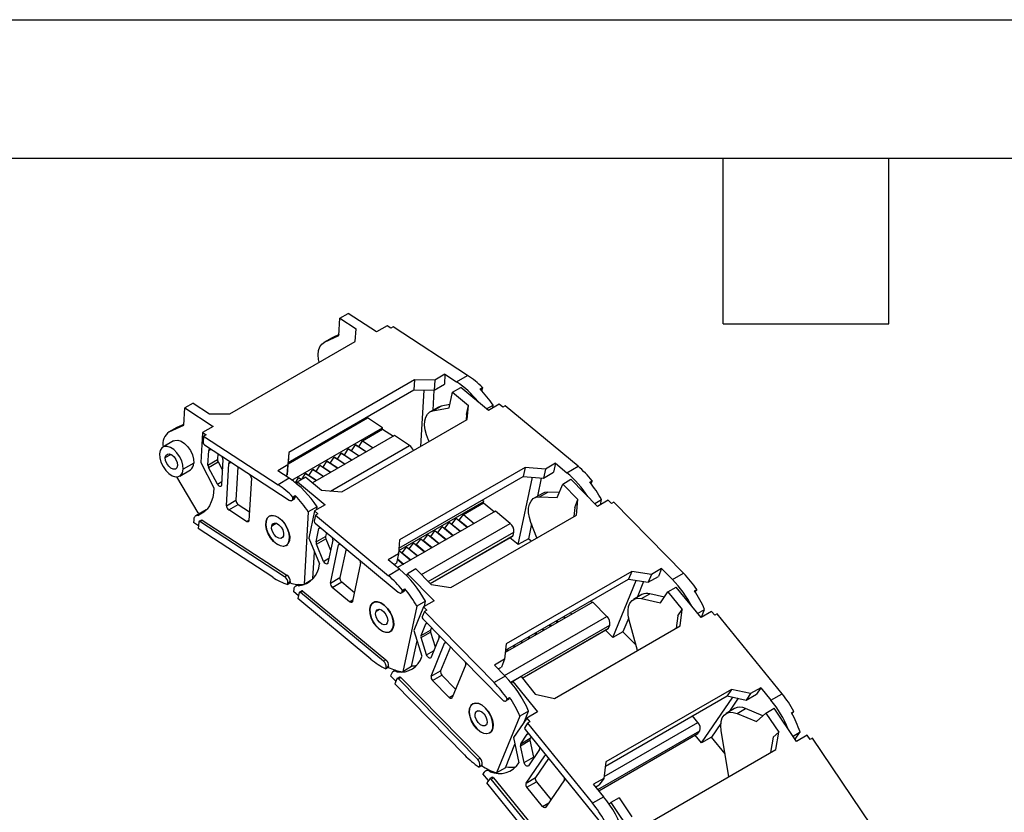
# Model space of a CAD drawing. Header units: millimetres. Extents: x 0 to 1816, y 0 to 1403.
# Tile 13 of 14: x 1375 to 1669, y 1167 to 1403. Entities that reach past the tile are written whole.
import ezdxf

# ---------------------------------------------------------------- set-up
doc = ezdxf.new("R2010")
doc.units = ezdxf.units.MM
doc.header["$LTSCALE"] = 6.5
doc.layers.add('TEXT', color=140, linetype='Continuous', lineweight=25)

msp = doc.modelspace()

# ---------------------------------------------------------------- linework, layer by layer
at = {"color": 7, "linetype": 'Continuous'}
msp.add_line((0.02, 1403.37), (1816.12, 1403.37), dxfattribs=at)
for p, q in [((1470.31, 1309.11), (1470.61, 1314.24)), ((1470.61, 1314.24), (1473.09, 1315.67)), ((1470.61, 1314.24), (1475.48, 1311.07)), ((1481.55, 1310.15), (1473.09, 1315.67)), ((1475.19, 1307.34), (1475.48, 1311.07)), ((1484.73, 1311.98), (1481.55, 1310.15)), ((1485.79, 1311.29), (1484.73, 1311.98)), ((1486.5, 1311.7), (1485.79, 1311.29)), ((1508.73, 1297.21), (1486.5, 1311.7)), ((1468.26, 1308.4), (1465.79, 1306.97)), ((1465.99, 1307.08), (1470.31, 1309.11)), ((1465.99, 1307.08), (1468.46, 1308.51)), ((1468.46, 1308.51), (1468.26, 1308.4)), ((1470.33, 1309.39), (1468.46, 1308.51)), ((1437.71, 1285.71), (1475.19, 1307.34)), ((1501.95, 1297.55), (1498.91, 1295.79)), ((1501.95, 1297.55), (1501.77, 1294.55)), ((1501.95, 1297.55), (1505.4, 1295.29)), ((1505.4, 1295.29), (1508.73, 1297.21)), ((1492.83, 1295.84), (1455.35, 1274.21)), ((1492.83, 1295.84), (1492.66, 1292.84)), ((1498.91, 1295.79), (1492.83, 1295.84)), ((1498.91, 1295.79), (1498.73, 1292.8)), ((1498.73, 1292.8), (1501.77, 1294.55)), ((1504.22, 1292.17), (1506.69, 1293.6)), ((1514.98, 1286.73), (1506.69, 1293.6)), ((1512.42, 1293.14), (1513.13, 1293.55)), ((1513.1, 1293.13), (1512.67, 1292.88)), ((1513.13, 1293.55), (1513.1, 1293.13)), ((1455.18, 1271.21), (1492.66, 1292.84)), ((1492.66, 1292.84), (1498.73, 1292.8)), ((1494.76, 1276.02), (1495.73, 1292.82)), ((1498.67, 1292.8), (1498.32, 1286.78)), ((1503.24, 1287.55), (1504.22, 1292.17)), ((1504.22, 1292.17), (1508.98, 1288.22)), ((1424, 1282.38), (1424.3, 1287.5)), ((1426.77, 1288.93), (1424.3, 1287.5)), ((1424.3, 1287.5), (1432.76, 1281.98)), ((1426.77, 1288.93), (1431.64, 1285.76)), ((1499.98, 1287.73), (1497.51, 1286.3)), ((1498.37, 1286.62), (1500.85, 1288.05)), ((1498.37, 1286.62), (1503.24, 1287.55)), ((1500.85, 1288.05), (1499.98, 1287.73)), ((1503.45, 1288.55), (1500.85, 1288.05)), ((1508.41, 1285.52), (1508.98, 1288.22)), ((1508.63, 1284.03), (1508.98, 1288.22)), ((1514.4, 1287.21), (1516.32, 1288.31)), ((1518.16, 1288.56), (1514.98, 1286.73)), ((1516.27, 1287.47), (1516.32, 1288.31)), ((1519.2, 1287.7), (1518.16, 1288.56)), ((1519.91, 1288.11), (1519.2, 1287.7)), ((1541.67, 1270.07), (1519.91, 1288.11)), ((1431.64, 1285.76), (1437.71, 1285.71)), ((1455.15, 1270.81), (1478.85, 1284.49)), ((1483.36, 1281.54), (1478.85, 1284.49)), ((1508.41, 1285.52), (1508.27, 1283.82)), ((1421.95, 1281.67), (1419.47, 1280.24)), ((1419.67, 1280.34), (1424, 1282.38)), ((1422.15, 1281.77), (1419.67, 1280.34)), ((1421.95, 1281.67), (1422.15, 1281.77)), ((1422.15, 1281.77), (1424.01, 1282.65)), ((1432.76, 1281.98), (1429.58, 1280.14)), ((1456.3, 1265.92), (1483.36, 1281.54)), ((1471.16, 1262.4), (1508.63, 1284.03)), ((1483.34, 1281.15), (1483.36, 1281.54)), ((1429.58, 1280.14), (1429.06, 1271.16)), ((1429.58, 1280.14), (1430.64, 1279.45)), ((1429.93, 1279.05), (1429.82, 1277.08)), ((1430.64, 1279.45), (1429.93, 1279.05)), ((1429.93, 1279.05), (1452.16, 1264.55)), ((1486.89, 1279.24), (1462.46, 1265.14)), ((1477.33, 1277.68), (1483.34, 1281.15)), ((1483.34, 1281.15), (1486.56, 1279.05)), ((1491.41, 1276.3), (1486.89, 1279.24)), ((1420.97, 1277.64), (1417.79, 1275.8)), ((1430.15, 1276.45), (1455.41, 1259.98)), ((1467.82, 1262.68), (1491.41, 1276.3)), ((1474.08, 1274.66), (1475.21, 1276.45)), ((1475.21, 1276.45), (1476.2, 1275.88)), ((1478.43, 1274.35), (1475.21, 1276.45)), ((1476.2, 1275.88), (1477.33, 1277.68)), ((1476.2, 1275.88), (1478.49, 1274.39)), ((1477.33, 1277.68), (1480.55, 1275.58)), ((1497.27, 1277.47), (1497.05, 1277.91)), ((1418.49, 1272.65), (1420.18, 1273.62)), ((1431.21, 1270.42), (1431.47, 1274.82)), ((1431.47, 1274.82), (1432.09, 1275.18)), ((1434.15, 1273.84), (1434.04, 1272.05)), ((1455.35, 1274.21), (1455.07, 1270.48)), ((1455.35, 1274.21), (1455.18, 1271.21)), ((1467.72, 1270.98), (1468.84, 1272.78)), ((1468.84, 1272.78), (1469.84, 1272.21)), ((1472.06, 1270.68), (1468.84, 1272.78)), ((1469.84, 1272.21), (1470.97, 1274)), ((1470.97, 1274), (1471.96, 1273.43)), ((1474.18, 1271.91), (1470.97, 1274)), ((1471.96, 1273.43), (1473.09, 1275.23)), ((1471.96, 1273.43), (1474.25, 1271.94)), ((1473.09, 1275.23), (1474.08, 1274.66)), ((1476.31, 1273.13), (1473.09, 1275.23)), ((1474.08, 1274.66), (1476.37, 1273.17)), ((1427, 1271.01), (1423.82, 1269.17)), ((1429.06, 1271.16), (1433.01, 1263.68)), ((1431.21, 1270.42), (1434.04, 1272.05)), ((1431.39, 1269.73), (1434.22, 1271.36)), ((1434.03, 1264.73), (1431.39, 1269.73)), ((1434.22, 1271.36), (1435.52, 1268.89)), ((1435.7, 1272.06), (1435.27, 1264.5)), ((1436.74, 1258.3), (1437.47, 1270.91)), ((1437.47, 1270.91), (1438.09, 1271.27)), ((1440.14, 1269.93), (1439.57, 1259.93)), ((1455.07, 1270.48), (1452.03, 1268.73)), ((1454.89, 1267.49), (1455.18, 1271.21)), ((1455.07, 1270.48), (1454.89, 1267.49)), ((1463.47, 1268.53), (1464.6, 1270.33)), ((1464.6, 1270.33), (1465.59, 1269.76)), ((1467.82, 1268.23), (1464.6, 1270.33)), ((1465.59, 1269.76), (1466.72, 1271.55)), ((1465.59, 1269.76), (1467.88, 1268.27)), ((1466.72, 1271.55), (1467.72, 1270.98)), ((1469.94, 1269.46), (1466.72, 1271.55)), ((1467.72, 1270.98), (1470, 1269.49)), ((1469.84, 1272.21), (1472.13, 1270.72)), ((1525.91, 1269.71), (1488.43, 1248.08)), ((1525.91, 1269.71), (1525.33, 1267.01)), ((1531.92, 1269.2), (1525.91, 1269.71)), ((1534.96, 1270.96), (1531.92, 1269.2)), ((1534.96, 1270.96), (1534.39, 1268.26)), ((1534.96, 1270.96), (1538.35, 1268.15)), ((1538.35, 1268.15), (1541.67, 1270.07)), ((1428.34, 1256.22), (1421.93, 1266.91)), ((1422.79, 1267.14), (1425.97, 1268.98)), ((1455.48, 1266.47), (1452.03, 1268.73)), ((1454.38, 1267.19), (1454.89, 1267.49)), ((1457.3, 1265.16), (1458.24, 1266.66)), ((1460.38, 1266.86), (1457.9, 1265.43)), ((1458.24, 1266.66), (1459.13, 1266.14)), ((1459.07, 1266.11), (1458.24, 1266.66)), ((1459.34, 1266.27), (1460.36, 1267.88)), ((1460.36, 1267.88), (1461.35, 1267.31)), ((1463.58, 1265.78), (1460.36, 1267.88)), ((1460.38, 1266.86), (1465.14, 1262.91)), ((1461.35, 1267.31), (1462.48, 1269.11)), ((1461.35, 1267.31), (1463.64, 1265.82)), ((1462.48, 1269.11), (1463.47, 1268.53)), ((1465.7, 1267.01), (1462.48, 1269.11)), ((1463.47, 1268.53), (1465.76, 1267.04)), ((1488.22, 1245.59), (1525.33, 1267.01)), ((1523.82, 1246.67), (1528.08, 1266.78)), ((1525.33, 1267.01), (1531.35, 1266.5)), ((1531.92, 1269.2), (1531.35, 1266.5)), ((1531.35, 1266.5), (1534.39, 1268.26)), ((1434.03, 1264.73), (1435.32, 1265.48)), ((1444.17, 1266.54), (1443.44, 1253.93)), ((1455.48, 1266.47), (1452.16, 1264.55)), ((1457.76, 1264.78), (1457.9, 1265.43)), ((1457.9, 1265.43), (1466.19, 1258.56)), ((1530.7, 1266.56), (1529.55, 1261.14)), ((1535.46, 1260.74), (1537.1, 1264.75)), ((1537.1, 1264.75), (1539.57, 1266.18)), ((1537.1, 1264.75), (1541.66, 1260.11)), ((1547.5, 1258.1), (1539.57, 1266.18)), ((1545.17, 1265.37), (1545.88, 1265.77)), ((1545.8, 1265.39), (1545.35, 1265.14)), ((1545.5, 1264.95), (1545.51, 1264.95)), ((1545.88, 1265.77), (1545.8, 1265.39)), ((1456.54, 1260.47), (1456.56, 1260.89)), ((1456.54, 1260.47), (1457.24, 1260.88)), ((1456.56, 1260.89), (1457.27, 1261.3)), ((1457.27, 1261.3), (1457.24, 1260.88)), ((1465.14, 1262.91), (1471.16, 1262.4)), ((1531.03, 1261.99), (1528.56, 1260.57)), ((1530.17, 1260.94), (1532.64, 1262.37)), ((1530.17, 1260.94), (1535.46, 1260.74)), ((1536.07, 1262.24), (1532.64, 1262.37)), ((1436.74, 1258.3), (1439.57, 1259.93)), ((1437.4, 1257.05), (1440.23, 1258.68)), ((1440.23, 1258.68), (1443.59, 1256.49)), ((1456.23, 1259.86), (1456.94, 1260.27)), ((1463.78, 1257.98), (1461.16, 1256.47)), ((1466.19, 1258.56), (1463.01, 1256.72)), ((1463.73, 1257.14), (1463.78, 1257.98)), ((1488.16, 1244.88), (1513.54, 1259.53)), ((1507.46, 1255.71), (1513.47, 1259.18)), ((1513.54, 1259.53), (1513.06, 1259.93)), ((1513.47, 1259.18), (1513.54, 1259.53)), ((1513.47, 1259.18), (1516.7, 1256.5)), ((1540.7, 1257.76), (1541.66, 1260.11)), ((1541.18, 1255.51), (1541.66, 1260.11)), ((1546.67, 1258.95), (1548.69, 1260.11)), ((1550.68, 1259.94), (1547.5, 1258.1)), ((1548.37, 1258.6), (1548.69, 1260.11)), ((1551.67, 1258.93), (1550.68, 1259.94)), ((1552.38, 1259.34), (1551.67, 1258.93)), ((1573.19, 1238.15), (1552.38, 1259.34)), ((1430.73, 1257.08), (1427.55, 1255.24)), ((1428.15, 1255.37), (1430.31, 1256.62)), ((1428.77, 1255.95), (1428.34, 1256.22)), ((1430.73, 1257.08), (1430.81, 1257.12)), ((1442.69, 1253.6), (1437.4, 1257.05)), ((1449.62, 1255.2), (1449.51, 1255.13)), ((1461.16, 1256.47), (1459.91, 1234.81)), ((1463.01, 1256.72), (1461.29, 1248.62)), ((1463.34, 1255.46), (1462.96, 1253.68)), ((1463.01, 1256.72), (1464.05, 1255.86)), ((1464.05, 1255.86), (1463.34, 1255.46)), ((1463.34, 1255.46), (1485.1, 1237.41)), ((1517, 1256.67), (1487.83, 1239.83)), ((1503.71, 1233.88), (1541.18, 1255.51)), ((1506.17, 1254.03), (1507.46, 1255.71)), ((1507.46, 1255.71), (1510.69, 1253.03)), ((1521.42, 1253), (1517, 1256.67)), ((1540.7, 1257.76), (1540.42, 1255.07)), ((1426.97, 1254.03), (1426.93, 1253.24)), ((1428.38, 1252.29), (1426.93, 1253.24)), ((1428.45, 1253.42), (1428.33, 1251.45)), ((1429.26, 1254.03), (1428.55, 1253.62)), ((1428.82, 1253.58), (1429.53, 1253.99)), ((1454.09, 1237.11), (1428.82, 1253.58)), ((1429.53, 1253.99), (1454.79, 1237.52)), ((1442.69, 1253.6), (1443.45, 1254.03)), ((1450.25, 1252.26), (1451.62, 1253.06)), ((1463.23, 1253.04), (1487.97, 1232.53)), ((1494.95, 1237.72), (1521.42, 1253)), ((1499.81, 1250.35), (1501.1, 1252.03)), ((1501.1, 1252.03), (1501.93, 1251.58)), ((1504.33, 1249.35), (1501.1, 1252.03)), ((1501.93, 1251.58), (1503.22, 1253.26)), ((1503.22, 1253.26), (1504.05, 1252.8)), ((1506.45, 1250.58), (1503.22, 1253.26)), ((1504.05, 1252.8), (1505.34, 1254.48)), ((1504.05, 1252.8), (1506.62, 1250.68)), ((1505.34, 1254.48), (1506.17, 1254.03)), ((1508.57, 1251.8), (1505.34, 1254.48)), ((1506.17, 1254.03), (1508.74, 1251.9)), ((1527.79, 1252.85), (1526.86, 1248.43)), ((1529.38, 1248.7), (1527.63, 1253.26)), ((1450.56, 1236.96), (1428.33, 1251.45)), ((1463.49, 1247.48), (1464.33, 1251.45)), ((1463.49, 1247.48), (1466.32, 1249.11)), ((1464.33, 1251.45), (1464.81, 1251.73)), ((1466.56, 1250.28), (1466.32, 1249.11)), ((1495.57, 1247.91), (1496.85, 1249.58)), ((1496.85, 1249.58), (1497.69, 1249.13)), ((1500.09, 1246.9), (1496.85, 1249.58)), ((1496.95, 1235.68), (1522.5, 1250.44)), ((1497.53, 1235.09), (1522.28, 1249.37)), ((1497.59, 1235.03), (1522.18, 1249.22)), ((1497.69, 1249.13), (1498.97, 1250.81)), ((1497.69, 1249.13), (1500.25, 1247)), ((1498.97, 1250.81), (1499.81, 1250.35)), ((1502.21, 1248.13), (1498.97, 1250.81)), ((1499.81, 1250.35), (1502.38, 1248.23)), ((1501.93, 1251.58), (1504.5, 1249.45)), ((1522.28, 1249.37), (1522.5, 1250.44)), ((1451.85, 1246.81), (1451.81, 1246.79)), ((1454.51, 1246.47), (1455.01, 1246.76)), ((1455.56, 1247.99), (1455.46, 1247.94)), ((1461.29, 1248.62), (1464.53, 1240.93)), ((1463.58, 1246.81), (1466.41, 1248.44)), ((1465.74, 1241.68), (1463.58, 1246.81)), ((1466.41, 1248.44), (1467.84, 1245.04)), ((1468.47, 1248.01), (1467.03, 1241.2)), ((1467.79, 1235.21), (1470.2, 1246.58)), ((1470.2, 1246.58), (1470.68, 1246.86)), ((1488.43, 1248.08), (1488.08, 1243.89)), ((1491.32, 1245.46), (1492.61, 1247.13)), ((1492.61, 1247.13), (1493.44, 1246.68)), ((1495.84, 1244.45), (1492.61, 1247.13)), ((1493.44, 1246.68), (1494.73, 1248.36)), ((1493.44, 1246.68), (1496.01, 1244.55)), ((1494.73, 1248.36), (1495.57, 1247.91)), ((1497.96, 1245.68), (1494.73, 1248.36)), ((1495.57, 1247.91), (1498.13, 1245.78)), ((1523.82, 1246.67), (1521.33, 1248.73)), ((1526.86, 1248.43), (1523.82, 1246.67)), ((1527.7, 1247.73), (1526.86, 1248.43)), ((1462.53, 1236.46), (1463, 1244.56)), ((1472.43, 1245.41), (1470.62, 1236.84)), ((1488.08, 1243.89), (1485.04, 1242.14)), ((1488.08, 1243.89), (1487.51, 1241.19)), ((1488.12, 1244.36), (1488.37, 1244.69)), ((1488.37, 1244.69), (1489.2, 1244.23)), ((1491.6, 1242.01), (1488.37, 1244.69)), ((1489.2, 1244.23), (1490.49, 1245.91)), ((1489.2, 1244.23), (1491.77, 1242.1)), ((1490.49, 1245.91), (1491.32, 1245.46)), ((1493.72, 1243.23), (1490.49, 1245.91)), ((1491.32, 1245.46), (1493.89, 1243.33)), ((1465.74, 1241.68), (1467.32, 1242.59)), ((1476.76, 1241.14), (1474.35, 1229.77)), ((1488.42, 1239.33), (1485.04, 1242.14)), ((1486.72, 1240.74), (1487.51, 1241.19)), ((1489.48, 1240.78), (1487.73, 1242.23)), ((1487.77, 1242.44), (1489.65, 1240.88)), ((1454.09, 1237.11), (1454.79, 1237.52)), ((1488.42, 1239.33), (1485.1, 1237.41)), ((1490.53, 1237.39), (1490.78, 1238.01)), ((1493.26, 1239.44), (1490.78, 1238.01)), ((1490.78, 1238.01), (1498.71, 1229.94)), ((1493.26, 1239.44), (1497.82, 1234.8)), ((1557.7, 1238.7), (1520.22, 1217.06)), ((1557.7, 1238.7), (1556.74, 1236.35)), ((1563.59, 1237.77), (1557.7, 1238.7)), ((1563.59, 1237.77), (1562.63, 1235.43)), ((1566.63, 1239.53), (1563.59, 1237.77)), ((1566.63, 1239.53), (1565.67, 1237.18)), ((1566.63, 1239.53), (1569.87, 1236.23)), ((1569.87, 1236.23), (1573.19, 1238.15)), ((1455.05, 1234.82), (1455.08, 1235.24)), ((1455.76, 1235.23), (1455.05, 1234.82)), ((1455.08, 1235.24), (1455.78, 1235.65)), ((1455.78, 1235.65), (1455.76, 1235.23)), ((1458.21, 1234.78), (1457.4, 1234.31)), ((1458.28, 1234.39), (1458.9, 1234.75)), ((1462.26, 1236.17), (1459.91, 1234.81)), ((1467.79, 1235.21), (1470.62, 1236.84)), ((1468.33, 1233.93), (1471.16, 1235.56)), ((1471.16, 1235.56), (1474.92, 1232.44)), ((1497.82, 1234.8), (1503.71, 1233.88)), ((1520.02, 1215.15), (1556.74, 1236.35)), ((1552.05, 1218.93), (1559.02, 1235.99)), ((1556.74, 1236.35), (1562.63, 1235.43)), ((1561.21, 1235.65), (1559.28, 1230.93)), ((1562.63, 1235.43), (1565.67, 1237.18)), ((1456.85, 1233.41), (1456.7, 1232.7)), ((1458.25, 1231.42), (1456.7, 1232.7)), ((1458.44, 1232.35), (1458.07, 1230.58)), ((1459.25, 1232.91), (1458.54, 1232.5)), ((1458.86, 1232.42), (1459.57, 1232.83)), ((1483.6, 1211.92), (1458.86, 1232.42)), ((1459.57, 1232.83), (1484.3, 1212.33)), ((1473.51, 1229.63), (1468.33, 1233.93)), ((1488.94, 1232.3), (1489.65, 1232.71)), ((1489.23, 1232.74), (1489.93, 1233.15)), ((1489.23, 1232.74), (1489.31, 1233.12)), ((1489.31, 1233.12), (1490.02, 1233.53)), ((1490.02, 1233.53), (1489.93, 1233.15)), ((1560.73, 1231.77), (1558.25, 1230.34)), ((1560.65, 1230.6), (1563.13, 1232.03)), ((1567.44, 1231.01), (1563.13, 1232.03)), ((1566.25, 1229.27), (1568.52, 1232.58)), ((1568.52, 1232.58), (1570.99, 1234.01)), ((1568.52, 1232.58), (1572.76, 1227.36)), ((1578.38, 1224.92), (1570.99, 1234.01)), ((1576.4, 1232.91), (1577.11, 1233.32)), ((1576.97, 1232.99), (1576.52, 1232.73)), ((1576.59, 1232.62), (1576.73, 1232.7)), ((1577.11, 1233.32), (1576.97, 1232.99)), ((1479.83, 1212.53), (1458.07, 1230.58)), ((1473.51, 1229.63), (1474.44, 1230.16)), ((1496.15, 1229.78), (1493.53, 1228.27)), ((1498.71, 1229.94), (1495.53, 1228.1)), ((1495.83, 1228.27), (1496.15, 1229.78)), ((1546.1, 1229.54), (1519.95, 1214.45)), ((1545.4, 1229.81), (1545.82, 1229.38)), ((1550.32, 1225.23), (1546.1, 1229.54)), ((1560.65, 1230.6), (1566.25, 1229.27)), ((1481.38, 1226.78), (1482.42, 1227.38)), ((1493.53, 1228.27), (1489.39, 1208.75)), ((1495.53, 1228.1), (1492.65, 1221.07)), ((1495.81, 1226.68), (1495.18, 1225.14)), ((1495.53, 1228.1), (1496.52, 1227.09)), ((1496.52, 1227.09), (1495.81, 1226.68)), ((1495.81, 1226.68), (1516.62, 1205.5)), ((1539.39, 1226.34), (1539.81, 1225.91)), ((1571.44, 1225.42), (1572.76, 1227.36)), ((1572.11, 1222.42), (1572.76, 1227.36)), ((1577.38, 1226.15), (1579.46, 1227.35)), ((1581.56, 1226.76), (1578.38, 1224.92)), ((1578.5, 1224.99), (1579.46, 1227.35)), ((1582.48, 1225.63), (1581.56, 1226.76)), ((1583.19, 1226.03), (1582.48, 1225.63)), ((1602.58, 1202.18), (1583.19, 1226.03)), ((1494.84, 1219.55), (1496.25, 1223)), ((1495.39, 1224.5), (1519.03, 1200.42)), ((1496.25, 1223), (1496.64, 1223.22)), ((1519.77, 1207.59), (1550.32, 1225.23)), ((1521.59, 1205.6), (1551.14, 1222.65)), ((1533.45, 1222.24), (1533.03, 1222.66)), ((1533.27, 1222.8), (1533.69, 1222.37)), ((1535.57, 1223.46), (1535.15, 1223.89)), ((1535.39, 1224.03), (1535.81, 1223.6)), ((1537.69, 1224.69), (1537.27, 1225.11)), ((1537.51, 1225.25), (1537.93, 1224.82)), ((1550.76, 1221.73), (1551.14, 1222.65)), ((1556.79, 1224.85), (1555.09, 1220.69)), ((1559.47, 1215.12), (1556.97, 1224.13)), ((1571.44, 1225.42), (1570.95, 1221.75)), ((1482.37, 1221.46), (1482.34, 1221.44)), ((1485.56, 1220.73), (1486.07, 1221.03)), ((1486.49, 1221.77), (1486.36, 1221.7)), ((1492.65, 1221.07), (1495.1, 1213.34)), ((1494.84, 1219.55), (1497.67, 1221.18)), ((1494.85, 1218.92), (1497.68, 1220.55)), ((1497.95, 1221.88), (1497.67, 1221.18)), ((1497.68, 1220.55), (1499.07, 1216.17)), ((1525.01, 1206.86), (1550.76, 1221.73)), ((1525.04, 1206.83), (1550.68, 1221.63)), ((1529.21, 1219.79), (1528.79, 1220.21)), ((1529.03, 1220.35), (1529.44, 1219.93)), ((1531.33, 1221.01), (1530.91, 1221.44)), ((1531.15, 1221.58), (1531.57, 1221.15)), ((1534.63, 1200.78), (1572.11, 1222.42)), ((1552.05, 1218.93), (1549.86, 1221.16)), ((1555.09, 1220.69), (1552.05, 1218.93)), ((1559.04, 1216.67), (1555.09, 1220.69)), ((1492.01, 1210.26), (1493.64, 1217.95)), ((1496.49, 1213.76), (1494.85, 1218.92)), ((1500.21, 1218.96), (1497.79, 1213.05)), ((1497.83, 1207.4), (1501.86, 1217.28)), ((1501.86, 1217.28), (1502.25, 1217.5)), ((1520.22, 1217.06), (1519.75, 1212.47)), ((1524.96, 1217.34), (1524.54, 1217.76)), ((1524.78, 1217.9), (1525.2, 1217.48)), ((1527.08, 1218.56), (1526.67, 1218.99)), ((1526.9, 1219.13), (1527.32, 1218.7)), ((1496.49, 1213.76), (1498.58, 1214.96)), ((1503.57, 1216.16), (1500.66, 1209.04)), ((1520.72, 1214.89), (1520.3, 1215.32)), ((1520.54, 1215.45), (1520.96, 1215.03)), ((1522.84, 1216.11), (1522.42, 1216.54)), ((1522.66, 1216.68), (1523.08, 1216.25)), ((1483.6, 1211.92), (1484.3, 1212.33)), ((1508.14, 1210.89), (1504.1, 1201.01)), ((1519.75, 1212.47), (1516.71, 1210.71)), ((1519.75, 1212.47), (1518.79, 1210.12)), ((1485.03, 1210.02), (1484.33, 1209.61)), ((1484.33, 1209.61), (1484.41, 1209.99)), ((1484.41, 1209.99), (1485.11, 1210.4)), ((1485.11, 1210.4), (1485.03, 1210.02)), ((1485.96, 1208.13), (1485.71, 1207.51)), ((1487.21, 1209.18), (1486.44, 1208.73)), ((1487.6, 1208.71), (1488.04, 1208.96)), ((1492.01, 1210.26), (1489.39, 1208.75)), ((1497.83, 1207.4), (1500.66, 1209.04)), ((1519.94, 1207.41), (1516.71, 1210.71)), ((1517.83, 1209.57), (1518.79, 1210.12)), ((1487.31, 1205.88), (1485.71, 1207.51)), ((1487.61, 1206.63), (1486.98, 1205.08)), ((1507.79, 1183.89), (1486.98, 1205.08)), ((1488.4, 1207.13), (1487.69, 1206.72)), ((1488.07, 1206.6), (1488.78, 1207.01)), ((1511.72, 1182.52), (1488.07, 1206.6)), ((1488.78, 1207.01), (1512.43, 1182.93)), ((1498.24, 1206.11), (1501.06, 1207.75)), ((1503.19, 1201.07), (1498.24, 1206.11)), ((1501.06, 1207.75), (1505.15, 1203.58)), ((1519.94, 1207.41), (1516.62, 1205.5)), ((1521.83, 1205.31), (1522.2, 1205.85)), ((1524.68, 1207.28), (1522.2, 1205.85)), ((1522.2, 1205.85), (1529.59, 1196.76)), ((1524.68, 1207.28), (1528.92, 1202.05)), ((1528.92, 1202.05), (1534.63, 1200.78)), ((1587.49, 1203.48), (1550.02, 1181.85)), ((1587.49, 1203.48), (1586.17, 1201.55)), ((1593.2, 1202.21), (1587.49, 1203.48)), ((1593.2, 1202.21), (1591.87, 1200.28)), ((1591.87, 1200.28), (1594.91, 1202.03)), ((1596.24, 1203.97), (1593.2, 1202.21)), ((1596.24, 1203.97), (1594.91, 1202.03)), ((1596.24, 1203.97), (1599.25, 1200.26)), ((1599.25, 1200.26), (1602.58, 1202.18)), ((1503.19, 1201.07), (1504.41, 1201.78)), ((1520.16, 1200.04), (1520.87, 1200.45)), ((1520.4, 1200.33), (1521.11, 1200.74)), ((1520.4, 1200.33), (1520.54, 1200.66)), ((1520.54, 1200.66), (1521.25, 1201.07)), ((1521.25, 1201.07), (1521.11, 1200.74)), ((1549.85, 1180.58), (1586.17, 1201.55)), ((1578.49, 1187.48), (1587.84, 1201.17)), ((1586.17, 1201.55), (1591.87, 1200.28)), ((1589.44, 1200.82), (1586.64, 1196.72)), ((1511.18, 1196.77), (1511.87, 1197.16)), ((1526.92, 1197.02), (1524.3, 1195.51)), ((1525.55, 1193.68), (1526.92, 1197.02)), ((1529.59, 1196.76), (1526.41, 1194.92)), ((1588.39, 1197.73), (1585.91, 1196.3)), ((1589.14, 1196.29), (1591.62, 1197.72)), ((1589.14, 1196.29), (1594.93, 1193.87)), ((1596.81, 1195.55), (1591.62, 1197.72)), ((1594.93, 1193.87), (1597.77, 1196.41)), ((1597.77, 1196.41), (1600.24, 1197.84)), ((1597.77, 1196.41), (1601.61, 1190.71)), ((1606.92, 1187.93), (1600.24, 1197.84)), ((1605.41, 1196.5), (1606.12, 1196.91)), ((1605.93, 1196.64), (1605.48, 1196.38)), ((1605.5, 1196.33), (1605.76, 1196.48)), ((1606.12, 1196.91), (1605.93, 1196.64)), ((1524.3, 1195.51), (1517.38, 1178.55)), ((1526.41, 1194.92), (1522.44, 1189.11)), ((1526.62, 1193.38), (1525.75, 1192.1)), ((1526.41, 1194.92), (1527.33, 1193.79)), ((1527.33, 1193.79), (1526.62, 1193.38)), ((1526.62, 1193.38), (1546.01, 1169.52)), ((1549.43, 1177.43), (1577.47, 1193.61)), ((1577.47, 1193.61), (1575.86, 1195.59)), ((1584.29, 1193.27), (1581.53, 1189.24)), ((1511.55, 1191.7), (1511.51, 1191.68)), ((1515.25, 1190.51), (1515.77, 1190.8)), ((1516.01, 1191.15), (1515.83, 1191.05)), ((1525.88, 1191.47), (1547.92, 1164.36)), ((1526.51, 1190.1), (1526.78, 1190.26)), ((1547.62, 1173.54), (1578, 1191.08)), ((1547.88, 1173.23), (1577.48, 1190.32)), ((1547.89, 1173.21), (1577.42, 1190.26)), ((1577.48, 1190.32), (1578, 1191.08)), ((1586.73, 1177.42), (1584.39, 1191.17)), ((1599.95, 1189.23), (1601.61, 1190.71)), ((1600.71, 1185.49), (1601.61, 1190.71)), ((1605.84, 1189.54), (1607.94, 1190.76)), ((1606.47, 1188.6), (1607.94, 1190.76)), ((1522.44, 1189.11), (1524.04, 1181.52)), ((1524.5, 1186.67), (1527.33, 1188.3)), ((1524.57, 1187.25), (1526.51, 1190.1)), ((1524.57, 1187.25), (1527.39, 1188.89)), ((1527.33, 1188.3), (1528.4, 1183.24)), ((1527.66, 1189.28), (1527.39, 1188.89)), ((1578.49, 1187.48), (1576.61, 1189.79)), ((1581.53, 1189.24), (1578.49, 1187.48)), ((1585.56, 1184.27), (1581.53, 1189.24)), ((1599.95, 1189.23), (1599.15, 1184.59)), ((1610.1, 1189.77), (1606.92, 1187.93)), ((1610.94, 1188.53), (1610.1, 1189.77)), ((1611.64, 1188.94), (1610.94, 1188.53)), ((1629.17, 1162.95), (1611.64, 1188.94)), ((1519.99, 1180.07), (1522.86, 1187.09)), ((1525.57, 1181.6), (1524.5, 1186.67)), ((1530.2, 1185.56), (1526.87, 1180.67)), ((1563.23, 1163.86), (1600.71, 1185.49)), ((1511.72, 1182.52), (1512.43, 1182.93)), ((1525.57, 1181.6), (1528.4, 1183.24)), ((1526.17, 1175.51), (1531.74, 1183.66)), ((1528.4, 1183.24), (1528.46, 1183.01)), ((1532.89, 1182.84), (1529, 1177.14)), ((1531.74, 1183.66), (1532.01, 1183.82)), ((1550.02, 1181.85), (1549.36, 1176.91)), ((1512.9, 1180.66), (1512.2, 1180.25)), ((1512.2, 1180.25), (1512.33, 1180.58)), ((1512.33, 1180.58), (1513.04, 1180.99)), ((1513.04, 1180.99), (1512.9, 1180.66)), ((1513.64, 1178.73), (1513.3, 1178.22)), ((1514.83, 1179.56), (1514, 1179.09)), ((1515.47, 1178.91), (1515.81, 1179.11)), ((1519.99, 1180.07), (1517.38, 1178.55)), ((1514.91, 1176.23), (1513.3, 1178.22)), ((1515.31, 1176.81), (1514.43, 1175.54)), ((1516.07, 1177.28), (1515.36, 1176.87)), ((1515.79, 1176.69), (1516.49, 1177.1)), ((1537.82, 1149.58), (1515.79, 1176.69)), ((1516.49, 1177.1), (1538.53, 1149.98)), ((1526.17, 1175.51), (1529, 1177.14)), ((1526.44, 1174.24), (1529.27, 1175.87)), ((1529.27, 1175.87), (1533.57, 1170.58)), ((1537.59, 1176.47), (1532.02, 1168.31)), ((1549.36, 1176.91), (1546.32, 1175.15)), ((1549.36, 1176.91), (1548.03, 1174.97)), ((1533.82, 1151.68), (1514.43, 1175.54)), ((1531.05, 1168.56), (1526.44, 1174.24)), ((1549.33, 1171.44), (1546.32, 1175.15)), ((1546.96, 1174.35), (1548.03, 1174.97)), ((1549.33, 1171.44), (1546.01, 1169.52)), ((1550.98, 1169.24), (1551.45, 1169.67)), ((1553.93, 1171.1), (1551.45, 1169.67)), ((1551.45, 1169.67), (1558.13, 1159.77)), ((1553.93, 1171.1), (1557.77, 1165.4)), ((1531.05, 1168.56), (1532.92, 1169.64))]:
    msp.add_line(p, q)
at = {"flags": 128}
for points in [[(1464.41, 1301.12), (1464.24, 1301.97), (1464.13, 1303.37), (1464.26, 1304.63), (1464.63, 1305.7), (1465.21, 1306.53), (1465.99, 1307.08)], [(1478.85, 1284.49), (1478.57, 1284.63), (1478.49, 1284.67)], [(1497.05, 1277.91), (1496.43, 1279.41), (1496.03, 1280.9), (1495.85, 1282.33), (1495.92, 1283.64), (1496.22, 1284.76), (1496.75, 1285.66), (1497.47, 1286.29), (1498.37, 1286.62)], [(1423.82, 1269.17), (1423.74, 1270.38), (1423.38, 1271.67), (1422.77, 1272.95), (1421.96, 1274.1), (1421.02, 1275.05), (1420.02, 1275.7), (1419.03, 1276.01), (1418.15, 1275.96), (1417.45, 1275.54), (1416.97, 1274.79), (1416.76, 1273.77)], [(1420.97, 1277.64), (1421.34, 1277.8), (1422.22, 1277.85), (1423.2, 1277.54), (1424.2, 1276.88), (1425.15, 1275.94), (1425.96, 1274.78), (1426.57, 1273.51), (1426.92, 1272.21), (1427, 1271.01)], [(1416.76, 1273.77), (1416.84, 1272.57), (1417.2, 1271.28), (1417.81, 1270), (1418.62, 1268.84), (1419.56, 1267.9), (1420.57, 1267.24), (1421.55, 1266.93), (1422.43, 1266.99), (1423.14, 1267.41), (1423.61, 1268.15), (1423.82, 1269.17)], [(1418.49, 1272.65), (1418.67, 1273.33), (1419.1, 1273.72), (1419.71, 1273.78), (1420.41, 1273.48), (1421.09, 1272.88), (1421.65, 1272.06), (1422, 1271.16), (1422.09, 1270.3)], [(1422.09, 1270.3), (1421.91, 1269.62), (1421.48, 1269.22), (1420.87, 1269.17), (1420.18, 1269.46), (1419.5, 1270.06), (1418.94, 1270.88), (1418.58, 1271.79), (1418.49, 1272.65)], [(1435.27, 1264.5), (1435.22, 1264.29), (1435.12, 1264.14), (1434.97, 1264.06), (1434.79, 1264.06), (1434.58, 1264.13), (1434.38, 1264.28), (1434.19, 1264.48), (1434.03, 1264.73)], [(1433.01, 1263.68), (1432.9, 1262.15), (1432.63, 1260.72), (1432.21, 1259.43), (1431.65, 1258.28), (1430.96, 1257.29), (1430.13, 1256.47), (1429.19, 1255.83), (1428.15, 1255.37)], [(1527.63, 1253.26), (1527.17, 1254.76), (1526.93, 1256.22), (1526.93, 1257.56), (1527.17, 1258.74), (1527.64, 1259.7), (1528.31, 1260.41), (1529.17, 1260.82), (1530.17, 1260.94)], [(1532.64, 1262.37), (1531.64, 1262.25), (1531.03, 1261.99)], [(1455.41, 1259.98), (1455.62, 1259.87), (1455.82, 1259.81), (1456.01, 1259.8), (1456.18, 1259.84), (1456.32, 1259.93), (1456.43, 1260.07), (1456.5, 1260.26), (1456.54, 1260.47)], [(1451.81, 1246.79), (1450.82, 1247.6), (1449.92, 1248.68), (1449.2, 1249.92), (1448.71, 1251.23), (1448.49, 1252.5), (1448.55, 1253.64), (1448.9, 1254.54), (1449.5, 1255.13), (1450.31, 1255.38), (1451.26, 1255.25), (1452.28, 1254.75)], [(1455.46, 1247.94), (1455.53, 1249.06), (1455.32, 1250.31), (1454.84, 1251.61), (1454.13, 1252.84), (1453.24, 1253.91), (1452.26, 1254.73), (1451.26, 1255.22), (1450.31, 1255.36), (1449.51, 1255.13), (1448.91, 1254.55), (1448.55, 1253.67)], [(1428.82, 1253.58), (1428.76, 1253.62), (1428.69, 1253.64), (1428.62, 1253.65), (1428.57, 1253.63), (1428.52, 1253.6), (1428.48, 1253.55), (1428.46, 1253.49), (1428.45, 1253.42)], [(1443.44, 1253.93), (1443.42, 1253.78), (1443.37, 1253.66), (1443.3, 1253.56), (1443.2, 1253.5), (1443.09, 1253.47), (1442.96, 1253.48), (1442.83, 1253.52), (1442.69, 1253.6)], [(1448.55, 1253.67), (1448.48, 1252.55), (1448.69, 1251.29), (1449.18, 1249.99), (1449.89, 1248.76), (1450.77, 1247.69), (1451.75, 1246.88), (1452.76, 1246.38), (1453.7, 1246.24), (1454.51, 1246.47), (1455.11, 1247.05), (1455.46, 1247.94)], [(1453.77, 1249.34), (1453.49, 1248.76), (1452.98, 1248.49), (1452.33, 1248.57), (1451.62, 1248.99), (1450.98, 1249.69), (1450.49, 1250.55), (1450.23, 1251.46), (1450.25, 1252.26)], [(1450.25, 1252.26), (1450.53, 1252.84), (1451.03, 1253.12), (1451.69, 1253.04), (1452.39, 1252.61), (1453.04, 1251.92), (1453.52, 1251.05), (1453.78, 1250.15), (1453.77, 1249.34)], [(1452.28, 1254.75), (1453.27, 1253.94), (1454.17, 1252.86), (1454.89, 1251.62), (1455.38, 1250.31), (1455.61, 1249.04), (1455.54, 1247.9), (1455.19, 1247), (1454.59, 1246.41), (1453.78, 1246.16), (1452.83, 1246.3), (1451.81, 1246.79)], [(1467.03, 1241.2), (1466.96, 1241.02), (1466.83, 1240.9), (1466.66, 1240.86), (1466.46, 1240.9), (1466.26, 1241.01), (1466.06, 1241.19), (1465.88, 1241.42), (1465.74, 1241.68)], [(1458.86, 1232.42), (1458.79, 1232.47), (1458.73, 1232.51), (1458.66, 1232.52), (1458.6, 1232.52), (1458.54, 1232.5), (1458.5, 1232.47), (1458.46, 1232.42), (1458.44, 1232.35)], [(1487.97, 1232.53), (1488.17, 1232.38), (1488.38, 1232.28), (1488.58, 1232.23), (1488.76, 1232.24), (1488.93, 1232.29), (1489.06, 1232.4), (1489.16, 1232.55), (1489.23, 1232.74)], [(1474.35, 1229.77), (1474.31, 1229.64), (1474.24, 1229.54), (1474.15, 1229.47), (1474.05, 1229.43), (1473.92, 1229.43), (1473.79, 1229.46), (1473.65, 1229.53), (1473.51, 1229.63)], [(1482.34, 1221.44), (1481.38, 1222.4), (1480.57, 1223.57), (1479.96, 1224.86), (1479.61, 1226.17), (1479.54, 1227.38), (1479.75, 1228.4), (1480.24, 1229.15), (1480.96, 1229.56), (1481.85, 1229.61), (1482.84, 1229.29), (1483.86, 1228.62)], [(1486.36, 1221.7), (1486.59, 1222.71), (1486.52, 1223.9), (1486.18, 1225.19), (1485.58, 1226.47), (1484.78, 1227.64), (1483.84, 1228.6), (1482.84, 1229.27), (1481.85, 1229.6), (1480.96, 1229.56), (1480.25, 1229.16), (1479.76, 1228.43)], [(1483.86, 1228.62), (1484.81, 1227.66), (1485.62, 1226.48), (1486.23, 1225.19), (1486.59, 1223.89), (1486.66, 1222.67), (1486.44, 1221.65), (1485.95, 1220.9), (1485.24, 1220.49), (1484.34, 1220.44), (1483.35, 1220.77), (1482.34, 1221.44)], [(1556.97, 1224.13), (1556.66, 1225.6), (1556.6, 1226.98), (1556.77, 1228.21), (1557.18, 1229.24), (1557.8, 1230.01), (1558.61, 1230.51), (1559.57, 1230.71), (1560.65, 1230.6)], [(1479.76, 1228.43), (1479.54, 1227.42), (1479.6, 1226.22), (1479.94, 1224.93), (1480.54, 1223.65), (1481.34, 1222.49), (1482.28, 1221.53), (1483.29, 1220.86), (1484.27, 1220.53), (1485.16, 1220.57), (1485.87, 1220.97), (1486.36, 1221.7)], [(1484.75, 1223.35), (1484.37, 1222.88), (1483.8, 1222.74), (1483.11, 1222.95), (1482.42, 1223.49), (1481.82, 1224.27), (1481.41, 1225.16), (1481.26, 1226.05), (1481.38, 1226.78)], [(1481.38, 1226.78), (1481.75, 1227.25), (1482.32, 1227.39), (1483.01, 1227.17), (1483.7, 1226.64), (1484.3, 1225.86), (1484.71, 1224.96), (1484.86, 1224.08), (1484.75, 1223.35)], [(1497.79, 1213.05), (1497.69, 1212.89), (1497.54, 1212.82), (1497.36, 1212.81), (1497.15, 1212.89), (1496.95, 1213.04), (1496.76, 1213.24), (1496.6, 1213.49), (1496.49, 1213.76)], [(1488.07, 1206.6), (1488, 1206.66), (1487.93, 1206.7), (1487.87, 1206.73), (1487.8, 1206.74), (1487.74, 1206.74), (1487.69, 1206.72), (1487.64, 1206.68), (1487.61, 1206.63)], [(1504.1, 1201.01), (1504.04, 1200.91), (1503.96, 1200.83), (1503.85, 1200.79), (1503.73, 1200.78), (1503.6, 1200.8), (1503.46, 1200.86), (1503.32, 1200.95), (1503.19, 1201.07)], [(1511.51, 1191.68), (1510.62, 1192.76), (1509.91, 1194.01), (1509.43, 1195.32), (1509.22, 1196.59), (1509.3, 1197.71), (1509.67, 1198.6), (1510.28, 1199.18), (1511.1, 1199.4), (1512.05, 1199.25), (1513.07, 1198.74), (1514.06, 1197.91)], [(1515.83, 1191.05), (1516.2, 1191.92), (1516.28, 1193.03), (1516.08, 1194.28), (1515.62, 1195.58), (1514.91, 1196.82), (1514.04, 1197.9), (1513.06, 1198.73), (1512.05, 1199.24), (1511.11, 1199.4), (1510.29, 1199.19), (1509.68, 1198.62)], [(1519.03, 1200.42), (1519.23, 1200.24), (1519.44, 1200.1), (1519.65, 1200.01), (1519.85, 1199.97), (1520.03, 1199.99), (1520.18, 1200.05), (1520.31, 1200.17), (1520.4, 1200.33)], [(1509.68, 1198.62), (1509.31, 1197.75), (1509.22, 1196.64), (1509.42, 1195.39), (1509.89, 1194.09), (1510.59, 1192.85), (1511.47, 1191.77), (1512.45, 1190.94), (1513.45, 1190.43), (1514.4, 1190.27), (1515.22, 1190.48), (1515.83, 1191.05)], [(1514.32, 1192.9), (1513.86, 1192.55), (1513.23, 1192.55), (1512.53, 1192.9), (1511.87, 1193.54), (1511.33, 1194.37), (1511.02, 1195.28), (1510.96, 1196.12), (1511.18, 1196.77)], [(1511.18, 1196.77), (1511.64, 1197.12), (1512.27, 1197.12), (1512.97, 1196.78), (1513.64, 1196.14), (1514.17, 1195.3), (1514.49, 1194.39), (1514.54, 1193.55), (1514.32, 1192.9)], [(1514.06, 1197.91), (1514.95, 1196.83), (1515.66, 1195.58), (1516.14, 1194.27), (1516.35, 1193), (1516.27, 1191.88), (1515.91, 1190.99), (1515.29, 1190.41), (1514.47, 1190.19), (1513.52, 1190.34), (1512.5, 1190.85), (1511.51, 1191.68)], [(1584.39, 1191.17), (1584.26, 1192.58), (1584.37, 1193.86), (1584.71, 1194.94), (1585.28, 1195.79), (1586.04, 1196.37), (1586.96, 1196.65), (1588.01, 1196.62), (1589.14, 1196.29)], [(1605.93, 1196.64), (1605.81, 1196.51), (1605.76, 1196.48)], [(1577.42, 1190.26), (1577.44, 1190.27), (1577.48, 1190.32)], [(1526.87, 1180.67), (1526.74, 1180.56), (1526.57, 1180.52), (1526.37, 1180.55), (1526.16, 1180.67), (1525.96, 1180.85), (1525.79, 1181.08), (1525.65, 1181.34), (1525.57, 1181.6)], [(1515.79, 1176.69), (1515.72, 1176.76), (1515.66, 1176.81), (1515.59, 1176.86), (1515.52, 1176.88), (1515.45, 1176.89), (1515.4, 1176.88), (1515.35, 1176.86), (1515.31, 1176.81)], [(1516.07, 1177.28), (1516.1, 1177.29), (1516.16, 1177.3), (1516.23, 1177.29), (1516.29, 1177.26), (1516.36, 1177.22), (1516.43, 1177.17), (1516.49, 1177.1)], [(1532.02, 1168.31), (1531.94, 1168.23), (1531.84, 1168.18), (1531.72, 1168.16), (1531.59, 1168.18), (1531.45, 1168.23), (1531.32, 1168.31), (1531.18, 1168.42), (1531.05, 1168.56)]]:
    msp.add_lwpolyline(points, dxfattribs=at)
for centre, radius, start, end in [((1494.24, 1275.32), 26.25, 43.9884, 56.5092), ((1489.19, 1271.32), 28.95, 38.4593, 55.9302), ((1488.2, 1269.62), 33.77, 33.614, 44.1558), ((1512.3, 1293.14), 0.806, 320.3547, 359.659), ((1422.04, 1276.76), 4.29, 123.5024, 192.4702), ((1430.58, 1277.08), 0.765, 180.3889, 235.3345), ((1489.59, 1273.72), 3.15, 19.231, 54.807), ((1431.87, 1274.87), 0.408, 76.1363, 186.0796), ((1434.19, 1272.06), 1.51, 0.0865, 43.6928), ((1424.68, 1270.91), 2.32, 303.76, 2.5081), ((1432.58, 1270.39), 1.37, 179.0023, 209.2781), ((1435.41, 1272.03), 1.37, 179.0023, 209.2781), ((1437.87, 1270.95), 0.408, 76.1363, 186.0796), ((1522.16, 1246.75), 30.4, 38.7252, 50.0752), ((1442.66, 1266.54), 1.51, 0.0865, 43.6928), ((1517.26, 1243.29), 32.6, 33.079, 49.6986), ((1437.68, 1242.66), 26.25, 43.9884, 56.5092), ((1438.56, 1241.64), 30.06, 32.9501, 55.7259), ((1517.34, 1242.94), 35.74, 28.7179, 38.8672), ((1545.17, 1265.49), 0.636, 302.5728, 351.2991), ((1456.54, 1260.86), 0.708, 304.2925, 1.9756), ((1433.04, 1237.78), 33.77, 33.614, 44.1558), ((1438.27, 1258.31), 1.53, 180.3889, 235.3345), ((1441.1, 1259.94), 1.53, 180.3889, 235.3345), ((1428.14, 1254.2), 1.18, 89.4336, 188.3081), ((1429.36, 1253.79), 0.263, 50.2624, 113.5575), ((1463.69, 1253.61), 0.735, 174.5527, 231.0971), ((1519.57, 1250.71), 2.94, 354.5527, 51.0971), ((1464.71, 1251.41), 0.383, 85.9154, 173.5342), ((1467.47, 1248.94), 1.17, 171.3106, 204.9606), ((1522.07, 1249.4), 0.212, 302.5728, 351.2991), ((1464.64, 1247.3), 1.17, 171.3106, 204.9606), ((1467.23, 1248.19), 1.25, 352.0684, 30.7168), ((1470.58, 1246.54), 0.383, 85.9154, 173.5342), ((1457.47, 1241.42), 7.07, 276.5373, 356.051), ((1475.52, 1241.31), 1.25, 352.0684, 30.7168), ((1453.49, 1235.63), 2.3, 0.3889, 55.3345), ((1465.59, 1214.1), 30.4, 38.7252, 50.0752), ((1466.85, 1213.99), 33.28, 28.3292, 49.5964), ((1549.08, 1214.61), 33.69, 33.7226, 44.3192), ((1460.13, 1251.28), 17.23, 236.2611, 252.855), ((1452.78, 1235.23), 2.3, 0.3889, 55.3345), ((1458.84, 1245.1), 10.34, 252.6521, 275.9114), ((1457.95, 1233.35), 1.1, 72.431, 176.4393), ((1469.25, 1235.07), 1.47, 174.5527, 231.0971), ((1472.08, 1236.7), 1.47, 174.5527, 231.0971), ((1544.73, 1211.85), 35.02, 27.9563, 44.1254), ((1459.35, 1232.64), 0.289, 41.2933, 111.8704), ((1489.31, 1233.24), 0.636, 302.5728, 351.2991), ((1462.19, 1211.1), 35.74, 28.7179, 38.8672), ((1562.24, 1228.98), 3.17, 73.8108, 118.583), ((1546.37, 1212.77), 36.16, 23.7809, 33.8505), ((1576.44, 1233.18), 0.563, 300.7081, 339.8745), ((1495.84, 1225), 0.677, 167.5727, 227.5604), ((1496.59, 1222.87), 0.368, 85.5203, 159.7348), ((1548.5, 1223.24), 2.71, 347.5727, 47.5604), ((1498.58, 1220.89), 0.963, 162.1627, 200.5704), ((1550.59, 1221.79), 0.188, 300.7081, 339.8745), ((1495.76, 1219.25), 0.963, 162.1627, 200.5704), ((1499.26, 1219.26), 0.992, 342.7327, 20.1441), ((1502.21, 1217.15), 0.368, 85.5203, 159.7348), ((1493.75, 1229.05), 21.6, 229.868, 244.1315), ((1482.21, 1210.2), 2.21, 354.5527, 51.0971), ((1482.92, 1210.61), 2.21, 354.5527, 51.0971), ((1488.74, 1215.25), 6.64, 260.1531, 343.2404), ((1507.19, 1211.18), 0.992, 342.7327, 20.1441), ((1490.9, 1221.98), 13.32, 243.872, 263.5123), ((1487.02, 1207.76), 1.12, 58.2904, 160.9544), ((1491.96, 1217.61), 7.14, 270.7538, 282.5237), ((1501.98, 1208.75), 1.35, 167.5727, 227.5604), ((1488.5, 1206.81), 0.334, 35.3122, 108.0762), ((1499.15, 1207.11), 1.35, 167.5727, 227.5604), ((1492.51, 1181.96), 33.69, 33.7226, 44.3192), ((1494.63, 1182.89), 35.24, 23.6358, 44.0992), ((1574.84, 1179.7), 35.7, 28.8264, 39.0204), ((1520.58, 1200.93), 0.563, 300.7081, 339.8745), ((1491.21, 1180.93), 36.16, 23.7809, 33.8505), ((1571.34, 1177.66), 35.92, 22.905, 38.9981), ((1589.99, 1194.62), 3.5, 62.2874, 117.2708), ((1574.8, 1179.57), 34.98, 18.6553, 28.9508), ((1575.76, 1191.93), 2.39, 339.1474, 44.6727), ((1526.31, 1191.89), 0.598, 159.1474, 224.6727), ((1526.81, 1189.89), 0.364, 79.8883, 145.2908), ((1528.07, 1188.52), 0.769, 151.1486, 195.9253), ((1525.24, 1186.88), 0.769, 151.1486, 195.9253), ((1529.56, 1185.92), 0.733, 330.6473, 10.9602), ((1526.53, 1202.09), 26.12, 224.1482, 236.7105), ((1510.35, 1181.02), 2.03, 347.5727, 47.5604), ((1511.06, 1181.43), 2.03, 347.5727, 47.5604), ((1518.22, 1185.25), 6.91, 246.552, 327.356), ((1532.04, 1183.46), 0.364, 79.8883, 145.2908), ((1522.36, 1194.93), 17.12, 236.4711, 253.0723), ((1514.64, 1177.99), 1.24, 48.0108, 143.3144), ((1521.58, 1188.01), 7.77, 259.2029, 282.0761), ((1530.12, 1176.72), 1.2, 159.1474, 224.6727), ((1536.95, 1176.83), 0.733, 330.6473, 10.9602), ((1527.29, 1175.08), 1.2, 159.1474, 224.6727), ((1521.61, 1148.97), 35.68, 18.7436, 39.0366), ((1518.27, 1147.04), 35.7, 28.8264, 39.0204)]:
    msp.add_arc(centre, radius, start, end)
at = {"layer": 'TEXT'}
for p, q in [((41.27, 1362.08), (1774.83, 1362.08)), ((1584.96, 1312.55), (1584.96, 1362.08)), ((1634.49, 1312.55), (1634.49, 1362.08)), ((1584.96, 1312.55), (1634.49, 1312.55))]:
    msp.add_line(p, q, dxfattribs=at)

doc.saveas('drawing.dxf')
